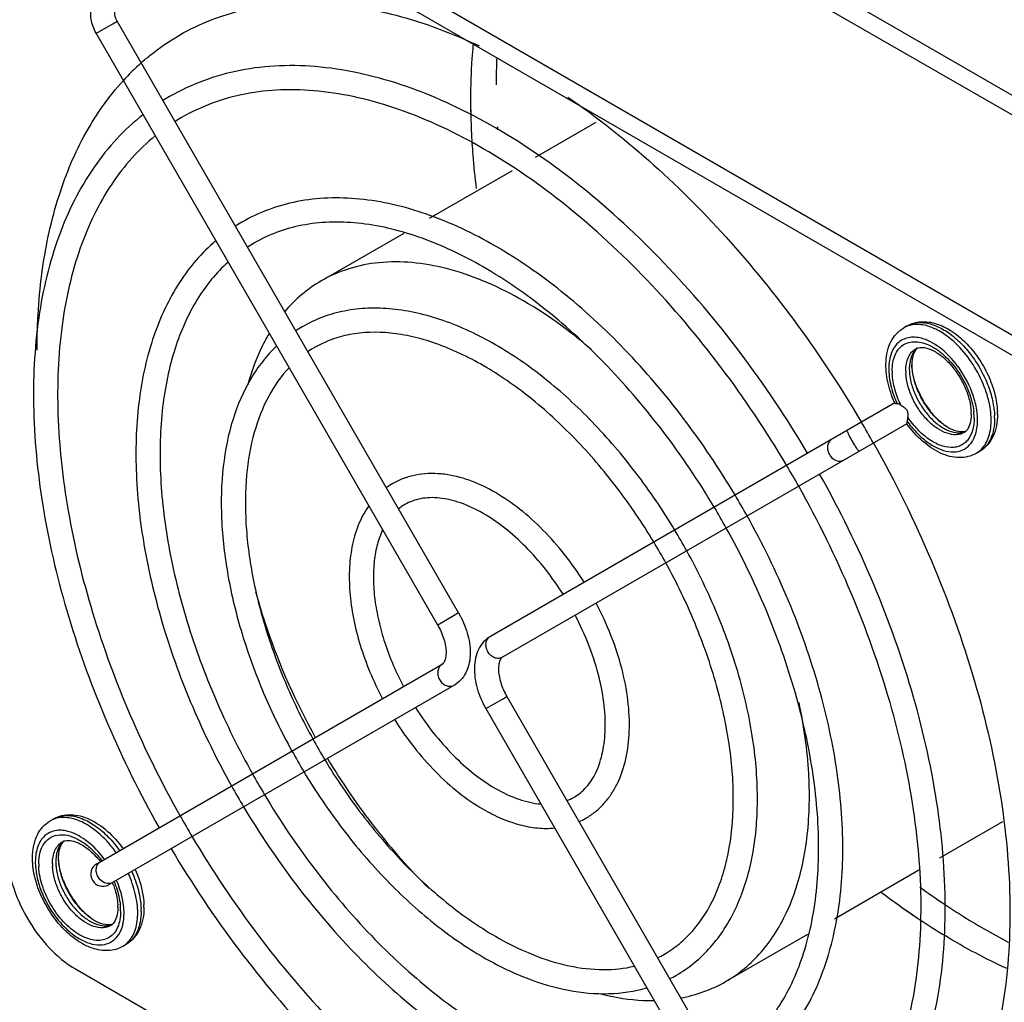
# Model space of a CAD drawing. Header units: millimetres. Extents: x 59 to 456, y 172 to 546.
# Tile 3 of 14: x 99 to 140, y 244 to 284. Entities that reach past the tile are written whole.
import ezdxf

# ---------------------------------------------------------------- set-up
doc = ezdxf.new("R2010")
doc.units = ezdxf.units.MM
doc.header["$LTSCALE"] = 46.725481
doc.layers.get('0').update_dxf_attribs({"linetype": 'CONTINUOUS'})

msp = doc.modelspace()

# ---------------------------------------------------------------- linework, layer by layer
at = {"color": 7, "linetype": 'Continuous'}
for p, q in [((208.042, 232.368), (66.56, 314.05)), ((205.736, 232.867), (71.668, 310.27)), ((148.639, 276.599), (126.364, 289.459)), ((126.023, 288.847), (148.298, 275.987)), ((103.3, 284.228), (103.483, 284.334)), ((117.629, 259.833), (103.483, 284.334)), ((102.697, 283.88), (103.3, 284.228)), ((102.617, 283.834), (102.697, 283.88)), ((116.763, 259.333), (102.617, 283.834)), ((120.818, 278.706), (123.333, 280.157)), ((116.43, 276.172), (119.869, 278.158)), ((111.942, 273.581), (115.372, 275.562)), ((136.212, 271.717), (136.071, 271.635)), ((135.7, 268.534), (118.946, 258.861)), ((136.2, 267.668), (119.446, 257.995)), ((139.212, 266.521), (139.071, 266.439)), ((117.629, 259.833), (117.446, 259.727)), ((117.446, 259.727), (116.763, 259.333)), ((102.642, 249.448), (116.946, 257.706)), ((103.142, 248.582), (117.446, 256.84)), ((118.763, 255.869), (119.446, 256.263)), ((119.446, 256.263), (119.629, 256.369)), ((119.629, 256.369), (133.775, 231.868)), ((118.763, 255.869), (132.909, 231.368)), ((100.857, 251.304), (100.715, 251.222)), ((137.563, 249.691), (140.18, 251.202)), ((133.202, 247.173), (136.697, 249.191)), ((128.692, 244.57), (132.097, 246.535)), ((103.857, 246.108), (103.715, 246.026)), ((101.756, 245.093), (132.556, 227.31))]:
    msp.add_line(p, q, dxfattribs=at)
for centre, radius, start, end in [((144.877, 281.702), 25.691, 177.4945, 180.0219), ((111.269, 274.993), 10.203, 131.7431, 137.6595), ((110.233, 273.277), 9.159, 120.0004, 121.9918), ((145.551, 281.083), 27.426, 180.0063, 181.5167), ((145.486, 281.081), 27.36, 180.0031, 181.512), ((110.23, 273.282), 8.152, 120.0008, 122.2242), ((147.387, 281.138), 29.262, 181.529, 183.6798), ((149.213, 281.796), 30.03, 183.496, 183.7435), ((112.235, 269.808), 7.164, 120.0009, 122.5517), ((112.234, 269.811), 6.161, 120.0017, 122.9428), ((113.905, 266.917), 5.503, 120.0017, 123.3288), ((113.905, 266.917), 4.502, 120.0039, 124.0264), ((136.775, 270.415), 0.409, 113.5486, 119.997), ((138.043, 269.938), 1.745, 175.535, 180.0751), ((137.957, 269.854), 2.366, 180.0221, 182.9562), ((138.129, 269.854), 1.972, 180.0219, 182.956), ((140.021, 270.48), 3.651, 201.1736, 202.1969), ((140.208, 270.56), 3.855, 202.2456, 217.7127), ((139.739, 270.302), 4.337, 203.7279, 204.5989), ((139.984, 270.388), 3.572, 217.7438, 221.817), ((136.902, 268.056), 1.966, 0.0263, 2.9604), ((136.393, 267.881), 2.593, 2.9658, 6.3058), ((136.618, 267.893), 2.367, 0.0217, 2.9558), ((136.919, 267.894), 2.915, 0.0099, 1.9853), ((137.025, 268.057), 2.926, 0.0086, 1.9839), ((91.814, 242.62), 49.367, 29.4147, 30.5853), ((139.756, 270.286), 4.344, 215.4014, 216.2094), ((136.986, 267.811), 2.707, 357.0734, 0.0216), ((138.364, 267.662), 0.412, 300.0682, 311.6214), ((138.498, 267.766), 0.435, 283.77, 291.1372), ((138.337, 267.693), 0.454, 311.6385, 318.0341), ((138.567, 267.312), 1.008, 300.0143, 308.8344), ((92.892, 243.241), 44.546, 29.3557, 30.6482), ((116.41, 262.579), 3.012, 120.0077, 126.1229), ((116.41, 262.578), 2.013, 120.0106, 128.9957), ((98.893, 246.706), 35.153, 29.1829, 30.8217), ((98.899, 246.709), 34.146, 29.1599, 30.8457), ((103.899, 249.596), 26.485, 28.9161, 31.091), ((103.906, 249.6), 25.478, 28.8752, 31.1338), ((117.282, 257.125), 0.328, 298.0725, 299.9984), ((116.861, 257.853), 1.169, 300.0017, 303.644), ((133.901, 266.918), 25.478, 208.8751, 211.1338), ((133.907, 266.922), 26.485, 208.916, 211.0909), ((138.907, 269.809), 34.146, 209.1598, 210.8457), ((138.913, 269.812), 35.153, 209.1829, 210.8217), ((121.391, 253.952), 2.026, 291.0237, 299.9615), ((101.225, 250.336), 1.022, 106.4354, 119.918), ((144.914, 273.277), 44.546, 209.3556, 210.6482), ((121.397, 253.94), 3.012, 293.8824, 299.9921), ((101.42, 250.002), 0.409, 113.5486, 119.997), ((102.687, 249.524), 1.745, 175.535, 180.0751), ((99.486, 247.065), 4.317, 36.5169, 37.0272), ((102.602, 249.441), 2.367, 180.0217, 182.9558), ((102.773, 249.441), 1.972, 180.0219, 182.956), ((102.891, 249.014), 0.5, 120.0001, 300.0001), ((100.005, 247.372), 3.525, 37.8143, 38.4829), ((99.687, 247.182), 3.968, 37.2614, 37.7673), ((99.676, 247.173), 3.983, 37.1395, 37.2616), ((104.666, 250.067), 3.651, 201.1736, 202.1969), ((104.853, 250.147), 3.855, 202.2456, 217.7127), ((100.021, 247.333), 3.531, 22.0462, 22.2079), ((100.069, 247.352), 3.479, 20.6945, 22.0493), ((99.681, 247.147), 3.992, 22.8442, 23.1551), ((155.156, 273.789), 31.298, 233.9455, 236.2303), ((154.476, 273.721), 31.963, 232.8042, 236.0866), ((104.628, 249.975), 3.572, 217.7438, 221.817), ((101.546, 247.643), 1.966, 0.0263, 2.9604), ((101.033, 247.468), 2.597, 2.9658, 6.333), ((101.264, 247.48), 2.366, 0.0221, 2.9562), ((101.669, 247.644), 2.926, 0.0086, 1.9839), ((101.63, 247.398), 2.707, 357.0734, 0.0216), ((101.563, 247.48), 2.915, 0.0099, 1.9853), ((153.775, 272.712), 30.735, 234.8379, 236.1206), ((152.791, 271.231), 28.956, 236.1042, 238.5213), ((103.009, 247.248), 0.412, 300.0682, 311.6214), ((103.143, 247.352), 0.435, 283.77, 291.1372), ((102.981, 247.28), 0.454, 311.6385, 318.0341), ((103.211, 246.899), 1.008, 300.0137, 308.8642), ((123.902, 249.602), 4.504, 295.9745, 299.9959), ((123.901, 249.602), 5.504, 296.6748, 299.998)]:
    msp.add_arc(centre, radius, start, end, dxfattribs=at)
for start_param, end_param in [(-0.964846, -0.572735), (-2.568823, -2.176712)]:
    msp.add_ellipse((135.828, 268.031), major_axis=(-0.25, 0.433), ratio=0.753686, start_param=start_param, end_param=end_param, dxfattribs=at)
for points, knots in [([(106.067, 283.757), (106.48, 283.996), (107.35, 284.413), (109.241, 284.997), (111.868, 285.211), (115.188, 284.661), (117.379, 283.829), (118.484, 283.308)], [0, 0, 0, 0, 0.110858, 0.223357, 0.458643, 0.715863, 1, 1, 1, 1]), ([(102.617, 283.834), (102.514, 284.012), (102.373, 284.403), (102.386, 284.822), (102.435, 285.016)], [0, 0, 0, 0, 0.506707, 1, 1, 1, 1]), ([(103.483, 284.334), (103.462, 284.371), (103.399, 284.506), (103.378, 284.666), (103.405, 284.77)], [0, 0, 0, 0, 0.283598, 1, 1, 1, 1]), ([(104.476, 282.606), (104.599, 282.716), (105.099, 283.139), (105.643, 283.512), (106.067, 283.757)], [0, 0, 0, 0, 0.251691, 1, 1, 1, 1]), ([(118.226, 283.34), (118.209, 283.156), (118.149, 282.404), (118.125, 281.649), (118.125, 281.08)], [0, 0, 0, 0, 0.245212, 1, 1, 1, 1]), ([(119.153, 279.921), (117.982, 280.597), (116.18, 281.454), (113.705, 282.173), (111.937, 282.468), (110.228, 282.526), (108.594, 282.342), (107.056, 281.915), (106.103, 281.468), (105.653, 281.209)], [0, 0, 0, 0, 0.285948, 0.418342, 0.544049, 0.663818, 0.778754, 0.890262, 1, 1, 1, 1]), ([(100.165, 270.71), (100.165, 271.835), (100.299, 273.998), (100.964, 277.048), (102.074, 279.704), (103.136, 281.215), (103.728, 281.865)], [0, 0, 0, 0, 0.2822, 0.541561, 0.779498, 1, 1, 1, 1]), ([(118.653, 279.055), (117.542, 279.697), (115.838, 280.509), (113.507, 281.19), (111.864, 281.467), (110.291, 281.524), (108.802, 281.359), (107.413, 280.976), (106.556, 280.575), (106.153, 280.343)], [0, 0, 0, 0, 0.292961, 0.42718, 0.553431, 0.672422, 0.78532, 0.893853, 1, 1, 1, 1]), ([(122.153, 281.189), (123.325, 280.389), (125.626, 278.573), (128.81, 275.397), (131.756, 271.764), (133.499, 269.115), (134.313, 267.739)], [0, 0, 0, 0, 0.233018, 0.480121, 0.737323, 1, 1, 1, 1]), ([(104.55, 280.46), (104.166, 280.157), (103.435, 279.48), (102.149, 277.87), (100.919, 275.393), (100.109, 271.95), (99.928, 268.086), (100.37, 263.917), (101.414, 259.57), (103.025, 255.183), (104.435, 252.336), (105.222, 250.938)], [0, 0, 0, 0, 0.046324, 0.093853, 0.194353, 0.30478, 0.426344, 0.558659, 0.700112, 0.848233, 1, 1, 1, 1]), ([(132.083, 266.448), (131.232, 267.885), (129.395, 270.633), (126.258, 274.34), (122.863, 277.484), (120.401, 279.201), (119.153, 279.921)], [0, 0, 0, 0, 0.265751, 0.524605, 0.770866, 1, 1, 1, 1]), ([(105.06, 279.588), (104.719, 279.308), (104.067, 278.684), (102.914, 277.19), (101.806, 274.871), (101.082, 271.621), (100.94, 267.939), (101.386, 263.943), (102.406, 259.763), (103.967, 255.535), (105.329, 252.788), (106.088, 251.439)], [0, 0, 0, 0, 0.043926, 0.089408, 0.187216, 0.296701, 0.418669, 0.552288, 0.695603, 0.845903, 1, 1, 1, 1]), ([(118.184, 279.263), (118.194, 279.109), (118.239, 278.488), (118.302, 277.868), (118.36, 277.403)], [0, 0, 0, 0, 0.246891, 1, 1, 1, 1]), ([(131.216, 265.949), (130.385, 267.351), (128.594, 270.03), (125.54, 273.641), (122.244, 276.694), (119.859, 278.359), (118.653, 279.055)], [0, 0, 0, 0, 0.266674, 0.5261, 0.772217, 1, 1, 1, 1]), ([(119.153, 275.022), (118.245, 275.546), (116.848, 276.21), (114.927, 276.768), (113.553, 276.997), (112.222, 277.041), (110.949, 276.897), (109.748, 276.564), (109.004, 276.215), (108.653, 276.013)], [0, 0, 0, 0, 0.285013, 0.417165, 0.542801, 0.662676, 0.777883, 0.889787, 1, 1, 1, 1]), ([(118.653, 274.156), (117.805, 274.646), (116.506, 275.265), (114.729, 275.785), (113.479, 275.996), (112.285, 276.039), (111.157, 275.915), (110.105, 275.625), (109.458, 275.322), (109.153, 275.147)], [0, 0, 0, 0, 0.294143, 0.428672, 0.555016, 0.673877, 0.786432, 0.894462, 1, 1, 1, 1]), ([(107.562, 275.239), (107.276, 274.994), (106.734, 274.453), (105.787, 273.184), (104.89, 271.263), (104.31, 268.62), (104.199, 265.672), (104.551, 262.505), (105.349, 259.211), (106.568, 255.888), (107.63, 253.731), (108.222, 252.672)], [0, 0, 0, 0, 0.046734, 0.094733, 0.196155, 0.307215, 0.428979, 0.561049, 0.701891, 0.849162, 1, 1, 1, 1]), ([(129.081, 264.717), (128.426, 265.816), (127.013, 267.916), (124.604, 270.75), (121.998, 273.155), (120.11, 274.47), (119.153, 275.022)], [0, 0, 0, 0, 0.265657, 0.52438, 0.77062, 1, 1, 1, 1]), ([(108.078, 274.361), (107.834, 274.14), (107.37, 273.65), (106.554, 272.495), (105.778, 270.727), (105.284, 268.274), (105.213, 265.508), (105.57, 262.516), (106.344, 259.392), (107.513, 256.234), (108.525, 254.181), (109.089, 253.171)], [0, 0, 0, 0, 0.043721, 0.089209, 0.187425, 0.297433, 0.41975, 0.553428, 0.696514, 0.846387, 1, 1, 1, 1]), ([(123.123, 270.743), (122.193, 271.542), (120.313, 272.902), (117.719, 274.018), (115.729, 274.374), (114.358, 274.379), (113.08, 274.128), (112.301, 273.789), (111.942, 273.581)], [0, 0, 0, 0, 0.300581, 0.564668, 0.683207, 0.793833, 0.898519, 1, 1, 1, 1]), ([(128.215, 264.217), (127.58, 265.28), (126.213, 267.312), (123.886, 270.05), (121.38, 272.365), (119.568, 273.628), (118.653, 274.156)], [0, 0, 0, 0, 0.266862, 0.526327, 0.772378, 1, 1, 1, 1]), ([(111.942, 273.581), (111.657, 273.416), (111.108, 273.031), (110.635, 272.556), (110.418, 272.299)], [0, 0, 0, 0, 0.494965, 1, 1, 1, 1]), ([(119.153, 270.94), (118.465, 271.337), (117.404, 271.841), (115.945, 272.264), (114.899, 272.437), (113.884, 272.471), (112.911, 272.36), (111.992, 272.105), (111.422, 271.838), (111.153, 271.682)], [0, 0, 0, 0, 0.283711, 0.415527, 0.541066, 0.661088, 0.776673, 0.889127, 1, 1, 1, 1]), ([(136.318, 271.737), (136.296, 271.731), (136.211, 271.705), (136.129, 271.668), (136.071, 271.635)], [0, 0, 0, 0, 0.252779, 1, 1, 1, 1]), ([(136.212, 271.717), (136.299, 271.767), (136.487, 271.847), (136.896, 271.918), (137.446, 271.836), (138.075, 271.521), (138.66, 271.032), (139.173, 270.407), (139.582, 269.69), (139.857, 268.933), (139.94, 268.411), (139.949, 268.158)], [0, 0, 0, 0, 0.050909, 0.102225, 0.20909, 0.326218, 0.4552, 0.59315, 0.734256, 0.871749, 1, 1, 1, 1]), ([(136.212, 271.717), (136.24, 271.733), (136.355, 271.792), (136.482, 271.829), (136.579, 271.844)], [0, 0, 0, 0, 0.246836, 1, 1, 1, 1]), ([(138.39, 270.824), (138.229, 270.994), (137.898, 271.295), (137.357, 271.624), (136.823, 271.791), (136.471, 271.778), (136.318, 271.737)], [0, 0, 0, 0, 0.298016, 0.565443, 0.797871, 1, 1, 1, 1]), ([(136.579, 271.844), (136.732, 271.867), (137.072, 271.849), (137.579, 271.664), (138.09, 271.335), (138.577, 270.882), (139.015, 270.33), (139.379, 269.709), (139.649, 269.055), (139.761, 268.603), (139.795, 268.381)], [0, 0, 0, 0, 0.091129, 0.195603, 0.314486, 0.445691, 0.58514, 0.727655, 0.867679, 1, 1, 1, 1]), ([(109.766, 271.38), (109.673, 271.223), (109.31, 270.554), (109.045, 269.835), (108.892, 269.277)], [0, 0, 0, 0, 0.239879, 1, 1, 1, 1]), ([(118.653, 270.074), (118.024, 270.437), (117.062, 270.896), (115.747, 271.281), (114.556, 271.483), (113.399, 271.456), (112.349, 271.166), (111.876, 270.945), (111.653, 270.816)], [0, 0, 0, 0, 0.296098, 0.431174, 0.557737, 0.787973, 0.895315, 1, 1, 1, 1]), ([(135.336, 270.24), (135.343, 270.386), (135.382, 270.67), (135.523, 271.067), (135.75, 271.402), (135.958, 271.57), (136.071, 271.635)], [0, 0, 0, 0, 0.267793, 0.52025, 0.762491, 1, 1, 1, 1]), ([(136.865, 271.184), (136.691, 271.237), (136.419, 271.274), (136.084, 271.185), (135.871, 271.059), (135.697, 270.875), (135.567, 270.64), (135.482, 270.362), (135.458, 270.161), (135.453, 270.056)], [0, 0, 0, 0, 0.253886, 0.368432, 0.480417, 0.595463, 0.718462, 0.852833, 1, 1, 1, 1]), ([(110.08, 270.875), (109.877, 270.681), (109.493, 270.255), (108.827, 269.275), (108.205, 267.822), (107.815, 265.847), (107.76, 263.665), (108.035, 261.333), (108.628, 258.914), (109.52, 256.477), (110.294, 254.894), (110.724, 254.115)], [0, 0, 0, 0, 0.047341, 0.096002, 0.198682, 0.310585, 0.432602, 0.564326, 0.704327, 0.850435, 1, 1, 1, 1]), ([(126.58, 263.273), (126.088, 264.09), (125.028, 265.651), (123.225, 267.758), (121.278, 269.547), (119.868, 270.527), (119.153, 270.94)], [0, 0, 0, 0, 0.265518, 0.524055, 0.770271, 1, 1, 1, 1]), ([(135.591, 269.854), (135.591, 269.97), (135.608, 270.193), (135.694, 270.5), (135.838, 270.752), (136.039, 270.94), (136.288, 271.049), (136.57, 271.077), (136.874, 271.025), (137.314, 270.848), (137.851, 270.444), (138.391, 269.783), (138.791, 269.007), (138.939, 268.443), (138.97, 268.166)], [0, 0, 0, 0, 0.060709, 0.115321, 0.16456, 0.210381, 0.255638, 0.303377, 0.355907, 0.414405, 0.548754, 0.700007, 0.85514, 1, 1, 1, 1]), ([(138.361, 269.978), (138.158, 270.264), (137.72, 270.751), (137.15, 271.097), (136.865, 271.184)], [0, 0, 0, 0, 0.54113, 1, 1, 1, 1]), ([(136.157, 269.854), (136.157, 269.955), (136.172, 270.148), (136.25, 270.412), (136.381, 270.627), (136.505, 270.731), (136.571, 270.769)], [0, 0, 0, 0, 0.289752, 0.549071, 0.782219, 1, 1, 1, 1]), ([(136.511, 270.675), (136.481, 270.636), (136.366, 270.455), (136.316, 270.238), (136.303, 270.073)], [0, 0, 0, 0, 0.227621, 1, 1, 1, 1]), ([(136.42, 270.233), (136.428, 270.33), (136.456, 270.5), (136.528, 270.658), (136.571, 270.719)], [0, 0, 0, 0, 0.567226, 1, 1, 1, 1]), ([(136.617, 270.784), (136.588, 270.76), (136.552, 270.724), (136.519, 270.685), (136.511, 270.675)], [0, 0, 0, 0, 0.74596, 1, 1, 1, 1]), ([(136.571, 270.719), (136.575, 270.725), (136.593, 270.748), (136.612, 270.77), (136.627, 270.785)], [0, 0, 0, 0, 0.262936, 1, 1, 1, 1]), ([(136.612, 270.79), (136.617, 270.792), (136.641, 270.802), (136.665, 270.809), (136.683, 270.814)], [0, 0, 0, 0, 0.241384, 1, 1, 1, 1]), ([(136.683, 270.814), (136.764, 270.833), (136.972, 270.828), (137.305, 270.704), (137.674, 270.457), (138.038, 270.099), (138.364, 269.657), (138.625, 269.165), (138.8, 268.661), (138.857, 268.32), (138.865, 268.158)], [0, 0, 0, 0, 0.067559, 0.162491, 0.282975, 0.422097, 0.571817, 0.723687, 0.869178, 1, 1, 1, 1]), ([(139.453, 269.08), (139.337, 269.404), (139.038, 270.025), (138.624, 270.576), (138.39, 270.824)], [0, 0, 0, 0, 0.502405, 1, 1, 1, 1]), ([(125.714, 262.773), (125.242, 263.555), (124.228, 265.047), (122.508, 267.057), (120.66, 268.757), (119.326, 269.685), (118.653, 270.074)], [0, 0, 0, 0, 0.267136, 0.526656, 0.77261, 1, 1, 1, 1]), ([(135.698, 268.53), (135.573, 268.809), (135.383, 269.369), (135.322, 269.96), (135.336, 270.24)], [0, 0, 0, 0, 0.521877, 1, 1, 1, 1]), ([(135.453, 270.056), (135.44, 269.814), (135.495, 269.296), (135.659, 268.805), (135.768, 268.557)], [0, 0, 0, 0, 0.472133, 1, 1, 1, 1]), ([(136.616, 269.161), (136.585, 269.241), (136.479, 269.548), (136.416, 269.871), (136.406, 270.11)], [0, 0, 0, 0, 0.264014, 1, 1, 1, 1]), ([(136.415, 270.099), (136.415, 270.11), (136.416, 270.155), (136.418, 270.2), (136.42, 270.233)], [0, 0, 0, 0, 0.256749, 1, 1, 1, 1]), ([(138.602, 267.343), (138.518, 267.322), (138.302, 267.329), (137.958, 267.461), (137.578, 267.724), (137.206, 268.101), (136.878, 268.564), (136.622, 269.075), (136.459, 269.591), (136.415, 269.937), (136.415, 270.099)], [0, 0, 0, 0, 0.067862, 0.163961, 0.286127, 0.426889, 0.577644, 0.72939, 0.873086, 1, 1, 1, 1]), ([(110.605, 269.985), (110.272, 269.634), (109.68, 268.786), (109.095, 267.262), (108.791, 265.473), (108.78, 263.844), (108.911, 262.457), (109.147, 260.976), (109.628, 259.079), (110.468, 256.814), (111.19, 255.34), (111.59, 254.615)], [0, 0, 0, 0, 0.089042, 0.188029, 0.298857, 0.421663, 0.487289, 0.555424, 0.698081, 0.847219, 1, 1, 1, 1]), ([(135.954, 268.432), (135.851, 268.644), (135.686, 269.068), (135.605, 269.516), (135.594, 269.732)], [0, 0, 0, 0, 0.52117, 1, 1, 1, 1]), ([(138.571, 267.305), (138.523, 267.277), (138.417, 267.233), (138.177, 267.196), (137.838, 267.256), (137.437, 267.467), (137.048, 267.798), (136.7, 268.225), (136.42, 268.715), (136.229, 269.229), (136.168, 269.582), (136.159, 269.753)], [0, 0, 0, 0, 0.04284, 0.087363, 0.186082, 0.302167, 0.434534, 0.578008, 0.725273, 0.868342, 1, 1, 1, 1]), ([(136.298, 269.935), (136.298, 269.775), (136.34, 269.438), (136.5, 268.94), (136.747, 268.455), (137.065, 268.018), (137.43, 267.661), (137.817, 267.409), (138.202, 267.281), (138.457, 267.292), (138.566, 267.324)], [0, 0, 0, 0, 0.1259, 0.264069, 0.408267, 0.551217, 0.685861, 0.806552, 0.910547, 1, 1, 1, 1]), ([(139.123, 267.692), (139.133, 267.875), (139.106, 268.263), (138.906, 269.055), (138.61, 269.628), (138.361, 269.978)], [0, 0, 0, 0, 0.224825, 0.472689, 1, 1, 1, 1]), ([(139.646, 268.349), (139.636, 268.409), (139.588, 268.657), (139.517, 268.9), (139.453, 269.08)], [0, 0, 0, 0, 0.242481, 1, 1, 1, 1]), ([(135.698, 268.53), (135.699, 268.527), (135.71, 268.521), (135.729, 268.513), (135.759, 268.504), (135.782, 268.499), (135.795, 268.497)], [0, 0, 0, 0, 0.106914, 0.315757, 0.618997, 1, 1, 1, 1]), ([(135.954, 268.432), (135.996, 268.406), (136.083, 268.355), (136.166, 268.288), (136.193, 268.242)], [0, 0, 0, 0, 0.479527, 1, 1, 1, 1]), ([(136.193, 268.242), (136.22, 268.196), (136.237, 268.09), (136.237, 267.988), (136.239, 267.939)], [0, 0, 0, 0, 0.519691, 1, 1, 1, 1]), ([(137.835, 267.547), (137.79, 267.578), (137.605, 267.716), (137.438, 267.876), (137.321, 268.007)], [0, 0, 0, 0, 0.239001, 1, 1, 1, 1]), ([(138.868, 268.057), (138.868, 267.918), (138.844, 267.681), (138.739, 267.461), (138.674, 267.389)], [0, 0, 0, 0, 0.589573, 1, 1, 1, 1]), ([(139.951, 268.057), (139.951, 267.897), (139.925, 267.585), (139.79, 267.147), (139.556, 266.775), (139.333, 266.591), (139.212, 266.521)], [0, 0, 0, 0, 0.270301, 0.523288, 0.76441, 1, 1, 1, 1]), ([(139.692, 267.812), (139.692, 267.856), (139.688, 268.035), (139.668, 268.214), (139.646, 268.349)], [0, 0, 0, 0, 0.240997, 1, 1, 1, 1]), ([(139.795, 268.381), (139.8, 268.348), (139.818, 268.22), (139.829, 268.091), (139.832, 267.994)], [0, 0, 0, 0, 0.256338, 1, 1, 1, 1]), ([(136.215, 267.769), (136.211, 267.757), (136.204, 267.734), (136.196, 267.704), (136.193, 267.684), (136.193, 267.672), (136.195, 267.669)], [0, 0, 0, 0, 0.380956, 0.684227, 0.893009, 1, 1, 1, 1]), ([(139.071, 266.439), (138.965, 266.378), (138.733, 266.286), (138.356, 266.249), (137.968, 266.305), (137.438, 266.497), (136.804, 266.934), (136.387, 267.404), (136.195, 267.669)], [0, 0, 0, 0, 0.107648, 0.2171, 0.330633, 0.450342, 0.711879, 1, 1, 1, 1]), ([(138.985, 267.894), (138.985, 267.725), (138.951, 267.409), (138.787, 267.055), (138.593, 266.857), (138.424, 266.754), (138.233, 266.693), (137.945, 266.67), (137.545, 266.762), (137.075, 267.027), (136.624, 267.427), (136.361, 267.758), (136.239, 267.939)], [0, 0, 0, 0, 0.127013, 0.235406, 0.285049, 0.333543, 0.382754, 0.434414, 0.549479, 0.684021, 0.836149, 1, 1, 1, 1]), ([(136.251, 267.719), (136.37, 267.557), (136.622, 267.258), (137.045, 266.889), (137.484, 266.63), (137.917, 266.494), (138.324, 266.496), (138.678, 266.649), (138.94, 266.941), (139.037, 267.19), (139.07, 267.324)], [0, 0, 0, 0, 0.165067, 0.319228, 0.458155, 0.579958, 0.686681, 0.785377, 0.886685, 1, 1, 1, 1]), ([(139.07, 267.324), (139.078, 267.353), (139.104, 267.474), (139.119, 267.598), (139.123, 267.692)], [0, 0, 0, 0, 0.240376, 1, 1, 1, 1]), ([(139.199, 266.527), (139.272, 266.586), (139.408, 266.731), (139.557, 267.001), (139.654, 267.321), (139.682, 267.552), (139.689, 267.673)], [0, 0, 0, 0, 0.221452, 0.458231, 0.716853, 1, 1, 1, 1]), ([(139.834, 267.894), (139.834, 267.742), (139.811, 267.453), (139.693, 267.056), (139.496, 266.733), (139.311, 266.578), (139.212, 266.521)], [0, 0, 0, 0, 0.289791, 0.549053, 0.782226, 1, 1, 1, 1]), ([(133.942, 266.942), (133.91, 266.997), (133.865, 267.078), (133.81, 267.182), (133.777, 267.25), (133.751, 267.305), (133.734, 267.35), (133.726, 267.375), (133.724, 267.393), (133.727, 267.395)], [0, 0, 0, 0, 0.378918, 0.550225, 0.700504, 0.824254, 0.916807, 0.975213, 1, 1, 1, 1]), ([(133.092, 267.028), (133.045, 267.002), (132.962, 266.921), (132.903, 266.754), (132.91, 266.567), (132.956, 266.447), (132.988, 266.391)], [0, 0, 0, 0, 0.226323, 0.467151, 0.727158, 1, 1, 1, 1]), ([(134.227, 266.529), (134.224, 266.527), (134.209, 266.538), (134.191, 266.558), (134.161, 266.595), (134.126, 266.645), (134.084, 266.707), (134.021, 266.807), (133.974, 266.886), (133.942, 266.942)], [0, 0, 0, 0, 0.024788, 0.083194, 0.175748, 0.299499, 0.449778, 0.621085, 1, 1, 1, 1]), ([(134.817, 266.865), (135.707, 265.286), (137.295, 262.071), (139.079, 257.116), (140.192, 252.232), (140.47, 248.996), (140.47, 247.441)], [0, 0, 0, 0, 0.266189, 0.525336, 0.771539, 1, 1, 1, 1]), ([(132.988, 266.391), (133.036, 266.308), (133.166, 266.167), (133.355, 266.112), (133.442, 266.117)], [0, 0, 0, 0, 0.524545, 1, 1, 1, 1]), ([(133.442, 266.117), (133.455, 266.118), (133.507, 266.125), (133.558, 266.143), (133.592, 266.162)], [0, 0, 0, 0, 0.254727, 1, 1, 1, 1]), ([(119.153, 264.816), (118.793, 265.023), (118.238, 265.287), (117.472, 265.508), (116.917, 265.599), (116.376, 265.615), (115.854, 265.555), (115.358, 265.416), (115.049, 265.271), (114.903, 265.187)], [0, 0, 0, 0, 0.279022, 0.409636, 0.534837, 0.655399, 0.772343, 0.886773, 1, 1, 1, 1]), ([(132.153, 235.309), (132.596, 235.565), (133.447, 236.157), (134.573, 237.255), (135.541, 238.551), (136.635, 240.569), (137.547, 243.544), (137.905, 247.527), (137.566, 251.88), (136.549, 256.455), (134.896, 261.093), (133.416, 264.102), (132.584, 265.58)], [0, 0, 0, 0, 0.04644, 0.093609, 0.142188, 0.192759, 0.301398, 0.421794, 0.553944, 0.696266, 0.846079, 1, 1, 1, 1]), ([(122.826, 261.106), (122.578, 261.5), (122.049, 262.253), (121.157, 263.269), (120.197, 264.136), (119.504, 264.613), (119.153, 264.816)], [0, 0, 0, 0, 0.264924, 0.52275, 0.768909, 1, 1, 1, 1]), ([(131.653, 236.175), (132.052, 236.405), (132.82, 236.941), (133.838, 237.939), (134.719, 239.128), (135.455, 240.498), (136.038, 242.037), (136.62, 244.362), (136.899, 247.619), (136.561, 251.804), (135.57, 256.227), (133.963, 260.723), (132.526, 263.644), (131.719, 265.079)], [0, 0, 0, 0, 0.043868, 0.088712, 0.135321, 0.184406, 0.236446, 0.291738, 0.412349, 0.545947, 0.690531, 0.843092, 1, 1, 1, 1]), ([(118.653, 263.95), (118.353, 264.123), (117.896, 264.342), (117.274, 264.525), (116.721, 264.619), (116.191, 264.608), (115.715, 264.478), (115.502, 264.378), (115.403, 264.321)], [0, 0, 0, 0, 0.304082, 0.441253, 0.568456, 0.795505, 0.899452, 1, 1, 1, 1]), ([(113.91, 264.273), (113.748, 264.044), (113.469, 263.529), (113.207, 262.663), (113.086, 261.706), (113.104, 260.676), (113.257, 259.594), (113.54, 258.483), (113.945, 257.367), (114.288, 256.64), (114.478, 256.282)], [0, 0, 0, 0, 0.100614, 0.207575, 0.322214, 0.444974, 0.575462, 0.712592, 0.854759, 1, 1, 1, 1]), ([(121.959, 260.606), (121.732, 260.965), (121.25, 261.648), (120.44, 262.568), (119.58, 263.345), (118.963, 263.771), (118.653, 263.95)], [0, 0, 0, 0, 0.268244, 0.527982, 0.773542, 1, 1, 1, 1]), ([(129.153, 240.505), (129.498, 240.704), (130.159, 241.164), (131.035, 242.016), (131.788, 243.02), (132.639, 244.579), (133.35, 246.874), (133.635, 249.944), (133.384, 253.295), (132.613, 256.817), (131.351, 260.389), (130.22, 262.708), (129.584, 263.847)], [0, 0, 0, 0, 0.046831, 0.094352, 0.143228, 0.19402, 0.30286, 0.423179, 0.555057, 0.697007, 0.846426, 1, 1, 1, 1]), ([(114.482, 263.274), (114.392, 263.084), (114.242, 262.663), (114.117, 261.97), (114.085, 261.197), (114.149, 260.363), (114.31, 259.484), (114.654, 258.262), (115.039, 257.365), (115.344, 256.784)], [0, 0, 0, 0, 0.093449, 0.197476, 0.311981, 0.436164, 0.568767, 0.70821, 1, 1, 1, 1]), ([(128.653, 241.371), (128.953, 241.545), (129.532, 241.948), (130.3, 242.7), (130.967, 243.598), (131.524, 244.633), (131.968, 245.798), (132.412, 247.562), (132.63, 250.036), (132.38, 253.221), (131.633, 256.591), (130.418, 260.02), (129.329, 262.25), (128.718, 263.347)], [0, 0, 0, 0, 0.043489, 0.087992, 0.134306, 0.183163, 0.235043, 0.29024, 0.410833, 0.544597, 0.689498, 0.842511, 1, 1, 1, 1]), ([(126.653, 244.836), (126.915, 244.987), (127.419, 245.337), (128.086, 245.983), (128.66, 246.744), (129.308, 247.921), (129.852, 249.649), (130.076, 251.958), (129.899, 254.475), (129.332, 257.12), (128.397, 259.803), (127.556, 261.546), (127.083, 262.403)], [0, 0, 0, 0, 0.047379, 0.095397, 0.144692, 0.195796, 0.304925, 0.425141, 0.556641, 0.698064, 0.846923, 1, 1, 1, 1]), ([(126.153, 245.702), (126.371, 245.828), (126.793, 246.121), (127.556, 246.867), (128.154, 247.83), (128.576, 248.932), (128.907, 250.229), (129.072, 252.051), (128.895, 254.401), (128.352, 256.894), (127.463, 259.435), (126.665, 261.089), (126.216, 261.903)], [0, 0, 0, 0, 0.042937, 0.086942, 0.181114, 0.232768, 0.287837, 0.40843, 0.542476, 0.687885, 0.841609, 1, 1, 1, 1]), ([(109.214, 260.724), (109.353, 260.212), (109.994, 258.126), (110.894, 256.123), (111.693, 254.681)], [0, 0, 0, 0, 0.243694, 1, 1, 1, 1]), ([(122.903, 251.331), (123.042, 251.411), (123.308, 251.595), (123.662, 251.933), (123.966, 252.327), (124.31, 252.931), (124.603, 253.809), (124.737, 254.976), (124.67, 256.243), (124.408, 257.572), (123.963, 258.923), (123.558, 259.803), (123.328, 260.236)], [0, 0, 0, 0, 0.049396, 0.099255, 0.150117, 0.202409, 0.312686, 0.432575, 0.562688, 0.702133, 0.848853, 1, 1, 1, 1]), ([(117.629, 259.833), (117.78, 259.572), (118.015, 259.033), (118.134, 258.32), (118.086, 257.786), (117.977, 257.425), (117.788, 257.11), (117.608, 256.945), (117.509, 256.88)], [0, 0, 0, 0, 0.280701, 0.54145, 0.662159, 0.777423, 0.889469, 1, 1, 1, 1]), ([(122.403, 252.197), (122.499, 252.252), (122.683, 252.38), (123.023, 252.709), (123.372, 253.264), (123.633, 254.091), (123.734, 255.072), (123.667, 256.171), (123.43, 257.346), (123.03, 258.553), (122.668, 259.343), (122.463, 259.734)], [0, 0, 0, 0, 0.040491, 0.082293, 0.173079, 0.277952, 0.398416, 0.533564, 0.681078, 0.837788, 1, 1, 1, 1]), ([(116.763, 259.333), (116.87, 259.148), (116.998, 258.86), (117.091, 258.472), (117.117, 258.217), (117.102, 258.005), (117.057, 257.832), (116.994, 257.734), (116.946, 257.706)], [0, 0, 0, 0, 0.370019, 0.539299, 0.68917, 0.812998, 0.904732, 1, 1, 1, 1]), ([(118.946, 258.861), (118.84, 258.8), (118.647, 258.643), (118.438, 258.329), (118.315, 257.964), (118.254, 257.419), (118.369, 256.688), (118.608, 256.137), (118.763, 255.869)], [0, 0, 0, 0, 0.110918, 0.222905, 0.337909, 0.458255, 0.718698, 1, 1, 1, 1]), ([(119.446, 257.995), (119.4, 257.968), (119.288, 257.937), (119.114, 257.969), (118.956, 258.068), (118.834, 258.219), (118.764, 258.4), (118.757, 258.587), (118.817, 258.754), (118.9, 258.834), (118.946, 258.861)], [0, 0, 0, 0, 0.113161, 0.233572, 0.363599, 0.5, 0.636402, 0.766428, 0.886839, 1, 1, 1, 1]), ([(119.446, 257.995), (119.398, 257.968), (119.336, 257.869), (119.29, 257.697), (119.275, 257.484), (119.301, 257.229), (119.394, 256.841), (119.522, 256.554), (119.629, 256.369)], [0, 0, 0, 0, 0.095272, 0.187003, 0.310831, 0.460699, 0.629977, 1, 1, 1, 1]), ([(116.946, 257.706), (116.9, 257.68), (116.818, 257.6), (116.758, 257.435), (116.763, 257.25), (116.83, 257.07), (116.95, 256.919), (117.106, 256.818), (117.278, 256.782), (117.389, 256.81), (117.436, 256.835)], [0, 0, 0, 0, 0.113034, 0.233208, 0.362921, 0.499084, 0.635484, 0.765798, 0.886624, 1, 1, 1, 1]), ([(115.847, 255.912), (116.074, 255.554), (116.557, 254.87), (117.366, 253.95), (118.227, 253.173), (118.843, 252.747), (119.153, 252.568)], [0, 0, 0, 0, 0.268244, 0.527982, 0.773542, 1, 1, 1, 1]), ([(132.161, 252.237), (132.161, 252.549), (132.123, 253.854), (131.938, 255.152), (131.734, 256.124)], [0, 0, 0, 0, 0.239118, 1, 1, 1, 1]), ([(114.981, 255.412), (115.228, 255.018), (115.757, 254.265), (116.649, 253.249), (117.609, 252.382), (118.302, 251.905), (118.653, 251.702)], [0, 0, 0, 0, 0.264924, 0.52275, 0.768909, 1, 1, 1, 1]), ([(112.092, 253.745), (112.564, 252.963), (113.578, 251.471), (115.298, 249.461), (117.146, 247.761), (118.48, 246.833), (119.153, 246.444)], [0, 0, 0, 0, 0.267136, 0.526656, 0.77261, 1, 1, 1, 1]), ([(112.199, 253.804), (112.797, 252.808), (114.092, 250.919), (115.612, 249.203), (116.414, 248.417)], [0, 0, 0, 0, 0.508379, 1, 1, 1, 1]), ([(111.226, 253.245), (111.719, 252.428), (112.779, 250.867), (114.581, 248.76), (116.528, 246.971), (117.939, 245.991), (118.653, 245.578)], [0, 0, 0, 0, 0.265518, 0.524055, 0.770271, 1, 1, 1, 1]), ([(119.153, 252.568), (119.464, 252.389), (120.07, 252.101), (120.728, 251.947), (121.036, 251.922)], [0, 0, 0, 0, 0.536853, 1, 1, 1, 1]), ([(109.591, 252.301), (110.226, 251.238), (111.594, 249.206), (113.92, 246.468), (116.426, 244.153), (118.238, 242.89), (119.153, 242.362)], [0, 0, 0, 0, 0.266862, 0.526327, 0.772378, 1, 1, 1, 1]), ([(128.692, 244.57), (128.967, 244.728), (129.495, 245.097), (130.442, 246.028), (131.38, 247.558), (132.033, 249.774), (132.161, 251.388), (132.161, 252.237)], [0, 0, 0, 0, 0.108164, 0.218364, 0.451367, 0.710408, 1, 1, 1, 1]), ([(108.725, 251.801), (109.381, 250.702), (110.794, 248.602), (113.203, 245.768), (115.808, 243.363), (117.696, 242.048), (118.653, 241.496)], [0, 0, 0, 0, 0.265657, 0.52438, 0.77062, 1, 1, 1, 1]), ([(118.653, 251.702), (118.897, 251.562), (119.386, 251.314), (120.14, 251.05), (120.884, 250.91), (121.376, 250.906), (121.613, 250.928)], [0, 0, 0, 0, 0.271927, 0.528172, 0.770017, 1, 1, 1, 1]), ([(100.857, 251.304), (100.962, 251.365), (101.194, 251.457), (101.571, 251.494), (101.958, 251.438), (102.487, 251.247), (103.121, 250.811), (103.538, 250.343), (103.729, 250.079)], [0, 0, 0, 0, 0.107724, 0.217132, 0.330726, 0.450433, 0.711944, 1, 1, 1, 1]), ([(100.857, 251.304), (100.95, 251.358), (101.162, 251.437), (101.387, 251.449), (101.501, 251.441)], [0, 0, 0, 0, 0.484616, 1, 1, 1, 1]), ([(103.023, 250.423), (102.86, 250.594), (102.525, 250.895), (101.98, 251.221), (101.442, 251.382), (101.089, 251.362), (100.936, 251.317)], [0, 0, 0, 0, 0.298722, 0.566206, 0.798185, 1, 1, 1, 1]), ([(101.501, 251.441), (101.68, 251.429), (102.061, 251.329), (102.604, 251.022), (103.129, 250.57), (103.439, 250.198), (103.584, 249.995)], [0, 0, 0, 0, 0.206537, 0.444976, 0.712313, 1, 1, 1, 1]), ([(99.98, 249.827), (99.988, 249.973), (100.026, 250.257), (100.167, 250.653), (100.395, 250.989), (100.603, 251.157), (100.715, 251.222)], [0, 0, 0, 0, 0.267793, 0.52025, 0.762491, 1, 1, 1, 1]), ([(101.509, 250.771), (101.336, 250.824), (101.064, 250.86), (100.728, 250.772), (100.515, 250.646), (100.342, 250.462), (100.212, 250.227), (100.127, 249.949), (100.103, 249.748), (100.097, 249.643)], [0, 0, 0, 0, 0.253886, 0.368432, 0.480417, 0.595463, 0.718462, 0.852833, 1, 1, 1, 1]), ([(100.235, 249.441), (100.235, 249.602), (100.267, 249.904), (100.437, 250.301), (100.732, 250.574), (101.121, 250.678), (101.553, 250.613), (102, 250.402), (102.439, 250.063), (102.7, 249.773), (102.825, 249.613)], [0, 0, 0, 0, 0.129951, 0.241684, 0.341702, 0.442283, 0.555405, 0.686953, 0.836609, 1, 1, 1, 1]), ([(102.933, 249.665), (102.735, 249.927), (102.314, 250.373), (101.777, 250.69), (101.509, 250.771)], [0, 0, 0, 0, 0.540347, 1, 1, 1, 1]), ([(106.59, 250.569), (107.421, 249.167), (109.212, 246.488), (112.267, 242.877), (115.562, 239.824), (117.948, 238.159), (119.153, 237.463)], [0, 0, 0, 0, 0.266674, 0.5261, 0.772217, 1, 1, 1, 1]), ([(100.801, 249.44), (100.801, 249.542), (100.816, 249.735), (100.895, 249.999), (101.026, 250.214), (101.149, 250.318), (101.215, 250.356)], [0, 0, 0, 0, 0.289752, 0.549071, 0.782219, 1, 1, 1, 1]), ([(101.156, 250.262), (101.135, 250.235), (101.053, 250.114), (101.002, 249.974), (100.978, 249.865)], [0, 0, 0, 0, 0.234531, 1, 1, 1, 1]), ([(101.065, 249.82), (101.072, 249.917), (101.101, 250.087), (101.173, 250.245), (101.216, 250.306)], [0, 0, 0, 0, 0.567226, 1, 1, 1, 1]), ([(101.261, 250.371), (101.232, 250.347), (101.196, 250.311), (101.164, 250.272), (101.156, 250.262)], [0, 0, 0, 0, 0.74596, 1, 1, 1, 1]), ([(101.216, 250.306), (101.22, 250.312), (101.237, 250.335), (101.256, 250.357), (101.272, 250.372)], [0, 0, 0, 0, 0.262936, 1, 1, 1, 1]), ([(101.256, 250.377), (101.262, 250.379), (101.285, 250.389), (101.309, 250.396), (101.327, 250.4)], [0, 0, 0, 0, 0.241384, 1, 1, 1, 1]), ([(101.327, 250.4), (101.416, 250.422), (101.645, 250.411), (102.007, 250.263), (102.402, 249.975), (102.646, 249.714), (102.764, 249.566)], [0, 0, 0, 0, 0.157998, 0.383985, 0.671003, 1, 1, 1, 1]), ([(103.442, 249.914), (103.41, 249.959), (103.279, 250.136), (103.136, 250.304), (103.023, 250.423)], [0, 0, 0, 0, 0.253632, 1, 1, 1, 1]), ([(105.723, 250.07), (106.574, 248.633), (108.411, 245.885), (111.548, 242.178), (114.944, 239.034), (117.406, 237.317), (118.653, 236.597)], [0, 0, 0, 0, 0.265751, 0.524605, 0.770866, 1, 1, 1, 1]), ([(98.927, 249.992), (98.927, 249.528), (99.101, 248.55), (99.707, 247.176), (100.594, 245.964), (101.354, 245.324), (101.756, 245.093)], [0, 0, 0, 0, 0.237229, 0.500001, 0.762772, 1, 1, 1, 1]), ([(103.715, 246.026), (103.625, 245.974), (103.429, 245.891), (103, 245.823), (102.424, 245.923), (101.772, 246.275), (101.172, 246.808), (100.656, 247.481), (100.261, 248.242), (100.016, 249.033), (99.967, 249.571), (99.98, 249.827)], [0, 0, 0, 0, 0.050971, 0.102457, 0.209988, 0.32856, 0.45934, 0.598596, 0.73966, 0.875265, 1, 1, 1, 1]), ([(100.097, 249.643), (100.088, 249.46), (100.114, 249.072), (100.315, 248.279), (100.611, 247.707), (100.86, 247.356)], [0, 0, 0, 0, 0.224825, 0.472689, 1, 1, 1, 1]), ([(100.978, 249.865), (100.974, 249.849), (100.961, 249.781), (100.952, 249.712), (100.948, 249.66)], [0, 0, 0, 0, 0.243073, 1, 1, 1, 1]), ([(101.261, 248.748), (101.23, 248.828), (101.124, 249.135), (101.06, 249.458), (101.051, 249.697)], [0, 0, 0, 0, 0.264014, 1, 1, 1, 1]), ([(101.06, 249.685), (101.06, 249.697), (101.06, 249.742), (101.062, 249.787), (101.065, 249.82)], [0, 0, 0, 0, 0.256749, 1, 1, 1, 1]), ([(103.247, 246.93), (103.163, 246.909), (102.947, 246.916), (102.602, 247.048), (102.222, 247.31), (101.85, 247.688), (101.522, 248.151), (101.266, 248.662), (101.103, 249.178), (101.06, 249.524), (101.06, 249.685)], [0, 0, 0, 0, 0.067862, 0.163961, 0.286127, 0.426889, 0.577644, 0.72939, 0.873086, 1, 1, 1, 1]), ([(103.63, 247.481), (103.63, 247.362), (103.612, 247.134), (103.522, 246.821), (103.37, 246.566), (103.159, 246.38), (102.9, 246.277), (102.606, 246.26), (102.292, 246.326), (101.84, 246.526), (101.296, 246.962), (100.759, 247.66), (100.378, 248.463), (100.253, 249.041), (100.239, 249.319)], [0, 0, 0, 0, 0.060541, 0.114849, 0.163737, 0.209317, 0.254634, 0.302834, 0.356183, 0.415731, 0.552206, 0.704543, 0.858677, 1, 1, 1, 1]), ([(103.215, 246.892), (103.167, 246.864), (103.062, 246.82), (102.822, 246.782), (102.483, 246.843), (102.081, 247.054), (101.692, 247.385), (101.345, 247.812), (101.065, 248.302), (100.874, 248.816), (100.812, 249.169), (100.804, 249.34)], [0, 0, 0, 0, 0.04284, 0.087363, 0.186082, 0.302167, 0.434534, 0.578008, 0.725273, 0.868342, 1, 1, 1, 1]), ([(100.943, 249.522), (100.943, 249.362), (100.985, 249.025), (101.144, 248.527), (101.392, 248.042), (101.709, 247.605), (102.074, 247.248), (102.462, 246.996), (102.847, 246.868), (103.102, 246.878), (103.211, 246.911)], [0, 0, 0, 0, 0.1259, 0.264069, 0.408267, 0.551217, 0.685861, 0.806552, 0.910547, 1, 1, 1, 1]), ([(102.697, 248.902), (102.664, 248.958), (102.618, 249.078), (102.612, 249.265), (102.671, 249.432), (102.754, 249.512), (102.8, 249.539)], [0, 0, 0, 0, 0.272842, 0.532849, 0.773677, 1, 1, 1, 1]), ([(103.151, 248.628), (103.064, 248.622), (102.875, 248.678), (102.745, 248.819), (102.697, 248.902)], [0, 0, 0, 0, 0.475405, 1, 1, 1, 1]), ([(104.337, 247.399), (104.337, 247.669), (104.258, 248.236), (104.068, 248.773), (103.945, 249.044)], [0, 0, 0, 0, 0.475632, 1, 1, 1, 1]), ([(104.087, 249.124), (104.202, 248.871), (104.383, 248.367), (104.468, 247.836), (104.476, 247.581)], [0, 0, 0, 0, 0.521842, 1, 1, 1, 1]), ([(104.234, 249.203), (104.288, 249.083), (104.473, 248.616), (104.581, 248.115), (104.594, 247.745)], [0, 0, 0, 0, 0.262345, 1, 1, 1, 1]), ([(103.3, 248.673), (103.267, 248.654), (103.216, 248.636), (103.164, 248.629), (103.151, 248.628)], [0, 0, 0, 0, 0.745305, 1, 1, 1, 1]), ([(103.323, 248.582), (103.35, 248.51), (103.442, 248.239), (103.499, 247.954), (103.51, 247.745)], [0, 0, 0, 0, 0.26758, 1, 1, 1, 1]), ([(103.36, 248.696), (103.393, 248.618), (103.51, 248.314), (103.588, 247.993), (103.614, 247.754)], [0, 0, 0, 0, 0.261236, 1, 1, 1, 1]), ([(103.768, 247.279), (103.78, 247.518), (103.727, 248.03), (103.566, 248.516), (103.459, 248.761)], [0, 0, 0, 0, 0.472239, 1, 1, 1, 1]), ([(102.479, 247.134), (102.434, 247.165), (102.25, 247.303), (102.083, 247.463), (101.966, 247.594)], [0, 0, 0, 0, 0.239001, 1, 1, 1, 1]), ([(103.512, 247.644), (103.512, 247.505), (103.488, 247.268), (103.383, 247.048), (103.318, 246.976)], [0, 0, 0, 0, 0.589573, 1, 1, 1, 1]), ([(104.595, 247.644), (104.595, 247.484), (104.569, 247.172), (104.435, 246.734), (104.201, 246.362), (103.978, 246.178), (103.857, 246.108)], [0, 0, 0, 0, 0.270301, 0.523288, 0.76441, 1, 1, 1, 1]), ([(137.758, 247.771), (137.976, 247.625), (138.835, 247.068), (139.723, 246.556), (140.4, 246.207)], [0, 0, 0, 0, 0.256074, 1, 1, 1, 1]), ([(100.86, 247.356), (100.978, 247.189), (101.231, 246.881), (101.657, 246.5), (102.1, 246.229), (102.539, 246.084), (102.954, 246.079), (103.316, 246.229), (103.583, 246.524), (103.681, 246.775), (103.715, 246.911)], [0, 0, 0, 0, 0.165064, 0.319635, 0.459106, 0.581334, 0.688149, 0.786524, 0.887258, 1, 1, 1, 1]), ([(103.715, 246.911), (103.722, 246.94), (103.749, 247.061), (103.763, 247.185), (103.768, 247.279)], [0, 0, 0, 0, 0.240376, 1, 1, 1, 1]), ([(103.844, 246.114), (103.917, 246.173), (104.053, 246.318), (104.202, 246.588), (104.299, 246.909), (104.327, 247.139), (104.333, 247.26)], [0, 0, 0, 0, 0.221454, 0.458239, 0.716871, 1, 1, 1, 1]), ([(104.478, 247.481), (104.478, 247.329), (104.455, 247.04), (104.338, 246.643), (104.141, 246.32), (103.956, 246.165), (103.857, 246.108)], [0, 0, 0, 0, 0.289775, 0.549061, 0.782223, 1, 1, 1, 1]), ([(140.47, 247.441), (140.47, 245.996), (140.301, 243.876), (139.649, 241.21), (138.986, 239.435), (138.141, 237.845), (137.12, 236.459), (135.933, 235.29), (135.035, 234.664), (134.567, 234.394)], [0, 0, 0, 0, 0.289278, 0.422535, 0.548497, 0.667894, 0.781867, 0.891952, 1, 1, 1, 1]), ([(119.153, 246.444), (119.653, 246.156), (120.643, 245.664), (122.152, 245.188), (123.58, 245.015), (124.49, 245.109), (124.91, 245.21)], [0, 0, 0, 0, 0.287671, 0.548988, 0.784998, 1, 1, 1, 1]), ([(140.339, 245.107), (140.115, 245.209), (139.205, 245.645), (138.322, 246.137), (137.671, 246.536)], [0, 0, 0, 0, 0.243601, 1, 1, 1, 1]), ([(118.653, 245.578), (119.223, 245.249), (120.364, 244.689), (122.123, 244.161), (123.823, 244.003), (124.913, 244.163), (125.419, 244.31)], [0, 0, 0, 0, 0.279739, 0.537647, 0.776075, 1, 1, 1, 1]), ([(126.819, 243.89), (127.15, 243.95), (127.798, 244.122), (128.407, 244.405), (128.692, 244.57)], [0, 0, 0, 0, 0.505039, 1, 1, 1, 1]), ([(123.433, 244.082), (123.625, 244.032), (124.368, 243.859), (125.134, 243.779), (125.697, 243.785)], [0, 0, 0, 0, 0.261195, 1, 1, 1, 1])]:
    msp.add_open_spline(points, degree=3, knots=knots, dxfattribs=at)

doc.saveas('drawing.dxf')
